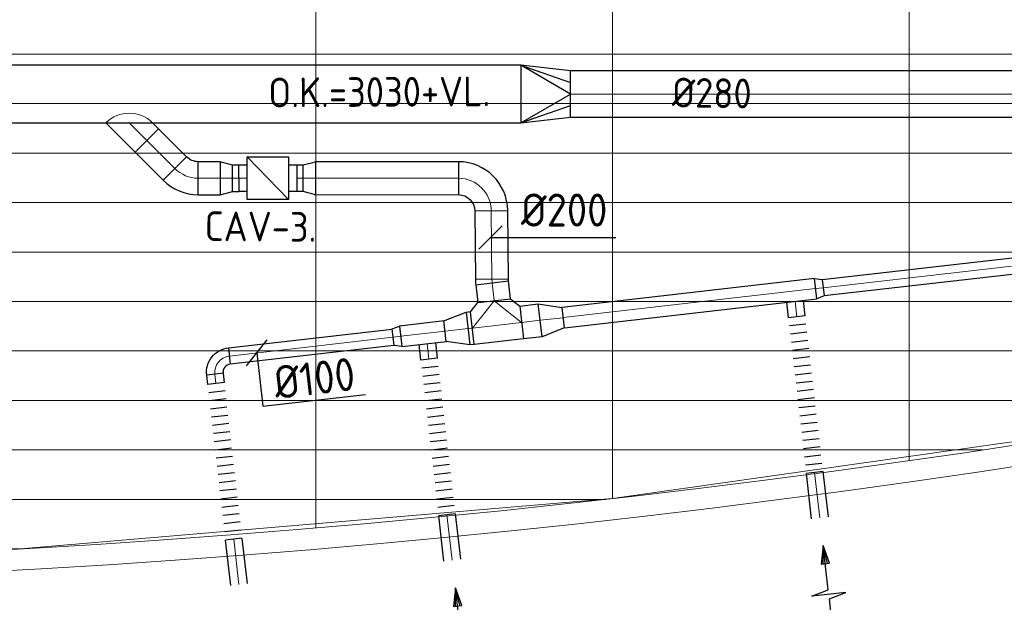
# Model space of a CAD drawing. Header units: millimetres. Extents: x -72412 to 16313, y -1015 to 52998.
# Tile 21 of 64: x -41321 to -35347, y 7905 to 11438. Entities that reach past the tile are written whole.
import ezdxf
from ezdxf.enums import TextEntityAlignment as Align

# ---------------------------------------------------------------- set-up
doc = ezdxf.new("R2010")
doc.units = ezdxf.units.MM
doc.header["$LTSCALE"] = 50
for name, color, linetype in [('4plfd', 254, 'Continuous'), ('WL570---_RETOUR', 100, 'Continuous'), ('WL570---_TOEVOER', 200, 'Continuous'), ('WM570---_TOEVOER', 2, 'Continuous')]:
    doc.layers.add(name, color=color, linetype=linetype)
for name, color, linetype, lineweight in [('WL570---_BESTAAND-HARTLIJN', 161, 'Continuous', 0), ('WL570---_BESTAAND-RETOUR', 140, 'Continuous', 0), ('WL570---_BESTAAND-TOEVOER', 180, 'Continuous', 0)]:
    doc.layers.add(name, color=color, linetype=linetype, lineweight=lineweight)
doc.styles.add('ISO', font='ISO', dxfattribs={"height": 162})
doc.styles.add('MAATVOERING', font='ISO')

# ---------------------------------------------------------------- blocks, each defined once
blk = doc.blocks.new('Groep-50')
at = {"color": 8, "linetype": 'Continuous', "lineweight": 13}
for p, q in [((-42254.9, 18999.1), (-42254.9, 6825.7)), ((-40454.9, 18999.1), (-40454.9, 7003.9)), ((-38654.9, 18999.1), (-38654.9, 7233.8)), ((-67238.6, 9699.1), (-28071.2, 9699.1)), ((-66254.9, 9399.1), (-28992, 9399.1)), ((-65366, 9099.1), (-29943.5, 9099.1)), ((-64290.1, 8799.1), (-31019.4, 8799.1)), ((-63133.8, 8499.1), (-32175.7, 8499.1)), ((-61877.5, 8199.1), (-33432, 8199.1)), ((-60492, 7899.1), (-34817.5, 7899.1)), ((-58929.6, 7599.1), (-36379.9, 7599.1)), ((-40454.9, 7003.9), (-36854.9, 7514.1)), ((-57102.8, 7299.1), (-38206.7, 7299.1)), ((-54812.5, 6999.1), (-40496.9, 6999.1)), ((-44046.7, 6699.1), (-40454.9, 7003.9)), ((-51263.2, 6699.1), (-44046.2, 6699.1))]:
    blk.add_line(p, q, dxfattribs=at)
at = {"color": 8, "linetype": 'Continuous', "lineweight": 13, "flags": 128}
blk.add_lwpolyline([(-22004.9, 19149), (-22004.9, 11828, -0.208473), (-73205.8, 11785.1), (-73304.9, 11828.1)], format="xyb", dxfattribs=at)
at = {"color": 8, "linetype": 'Continuous', "lineweight": 13}
blk.add_arc((-47654.8, 70538.1), 63940.9, 246.496301, 293.503386, dxfattribs=at)
blk = doc.blocks.new('Block plafond 5e verd')
at = {"layer": '4plfd'}
blk.add_blockref('Groep-50', (73304.9, -19149.1), dxfattribs=at)
blk = doc.blocks.new('KARH')
for p, q in [((1, 0.5), (0, 0.5)), ((0, -0.5), (1, -0.5))]:
    blk.add_line(p, q)
at = {"invisible_edges": 15}
blk.add_3dface([(0, 0.5), (0, -0.5), (1, -0.5), (1, 0.5)], dxfattribs=at)
blk = doc.blocks.new('KARO')
for p, q in [((1, 0.5), (0, 0.5)), ((0, -0.5), (1, -0.5))]:
    blk.add_line(p, q)
at = {"invisible_edges": 15}
blk.add_3dface([(0, 0.5), (0, -0.5), (1, -0.5), (1, 0.5)], dxfattribs=at)
at = {"layer": 'WL570---_BESTAAND-HARTLIJN'}
blk.add_line((0, 0), (1, 0), dxfattribs=at)
blk = doc.blocks.new('MVLINE')
blk.add_line((35.4, -35.4), (-35.4, 35.4))
blk = doc.blocks.new('OBO10000090H')
blk.add_lwpolyline([(50, -100, 0.414214), (-100, 50), (-100, -50, -0.414214), (-50, -100)], format="xyb", close=True)
at = {"invisible_edges": 15}
for points in [[(-91.3, -50.8), (-74, 47.7), (-100, 50), (-100, -50)], [(-82.9, -53), (-48.7, 41), (-74, 47.7), (-91.3, -50.8)], [(-75, -56.7), (-25, 29.9), (-48.7, 41), (-82.9, -53)], [(-67.9, -61.7), (-3.6, 14.9), (-25, 29.9), (-75, -56.7)], [(-61.7, -67.9), (14.9, -3.6), (-3.6, 14.9), (-67.9, -61.7)], [(-56.7, -75), (29.9, -25), (14.9, -3.6), (-61.7, -67.9)], [(-53, -82.9), (41, -48.7), (29.9, -25), (-56.7, -75)], [(-50.8, -91.3), (47.7, -74), (41, -48.7), (-53, -82.9)], [(-50, -100), (50, -100), (47.7, -74), (-50.8, -91.3)]]:
    blk.add_3dface(points, dxfattribs=at)
at = {"layer": 'WL570---_BESTAAND-HARTLIJN'}
blk.add_arc((-100, -100), 100, 0, 90, dxfattribs=at)
blk = doc.blocks.new('FLLINE100')
blk.add_line((0, -50), (0, 50))
blk = doc.blocks.new('OEX10000100000')
at = {"rotation": 90}
for p in [(0, -50), (0, -100), (0, -150), (0, -200), (0, -250), (0, -300), (0, -350), (0, -400), (0, -450), (0, -500), (0, -550), (0, -600), (0, -650), (0, -700), (0, -750), (0, -800), (0, -850), (0, -900), (0, -950), (0, -1000)]:
    blk.add_blockref('FLLINE100', p, dxfattribs=at)
blk = doc.blocks.new('OTS20020020000H')
blk.add_lwpolyline([(-150, -100), (150, -100), (150, 100), (100, 150), (-100, 150), (-150, 100)], close=True)
at = {"layer": 'WL570---_BESTAAND-HARTLIJN'}
blk.add_line((-150, 0), (150, 0), dxfattribs=at)
at = {"layer": 'WL570---_BESTAAND-RETOUR'}
blk.add_lwpolyline([(-150, 0), (0, 150), (150, 0)], dxfattribs=at)
blk = doc.blocks.new('OSV20012501390G')
blk.add_lwpolyline([(0, -100), (140, -62.5), (140, 62.5), (0, 100)], close=True)
at = {"layer": 'WL570---_BESTAAND-HARTLIJN'}
blk.add_line((0, 0), (140, 0), dxfattribs=at)
blk = doc.blocks.new('OSV1251000460G')
blk.add_lwpolyline([(0, -62.5), (46.7, -50), (46.7, 50), (0, 62.5)], close=True)
at = {"layer": 'WL570---_BESTAAND-HARTLIJN'}
blk.add_line((0, 0), (46.7, 0), dxfattribs=at)
blk = doc.blocks.new('AFZPIJL')
for points in [[(0, -10), (0, -6.52), (-2.06, -5.97), (2.06, -5.97), (0, -5.41), (0, 0)], [(-0.26, -2.22), (0, 0)], [(0.26, -2.22), (0, 0)]]:
    blk.add_lwpolyline(points)
blk.add_lwpolyline([(0.52, -2.22), (-0.52, -2.22), (0, 0)], close=True)
blk = doc.blocks.new('VRO350250002803000H')
at = {"layer": 'WL570---_RETOUR'}
for p, q in [((0, 175), (300, 70)), ((0, -175), (300, -70))]:
    blk.add_line(p, q, dxfattribs=at)
blk.add_lwpolyline([(0, 175), (0, -175), (300, -140), (300, 140)], close=True, dxfattribs=at)
blk.add_lwpolyline([(0, -175), (0, -175), (300, 0), (0, 175)], dxfattribs=at)
blk = doc.blocks.new('OBO2000006H')
blk.add_lwpolyline([(100, -11.2, 0.026186), (98.4, 20.1), (-100.5, -0.8, -0.026186), (-100, -11.2)], format="xyb", close=True)
at = {"invisible_edges": 15}
for points in [[(-100.4, -1.9), (98.7, 16.7), (98.4, 20.1), (-100.5, -0.8)], [(-100.3, -3.1), (99, 13.2), (98.7, 16.7), (-100.4, -1.9)], [(-100.2, -4.3), (99.3, 9.7), (99, 13.2), (-100.3, -3.1)], [(-100.2, -5.4), (99.5, 6.2), (99.3, 9.7), (-100.2, -4.3)], [(-100.1, -6.6), (99.7, 2.7), (99.5, 6.2), (-100.2, -5.4)], [(-100.1, -7.7), (99.8, -0.8), (99.7, 2.7), (-100.1, -6.6)], [(-100, -8.9), (99.9, -4.3), (99.8, -0.8), (-100.1, -7.7)], [(-100, -10.1), (100, -7.7), (99.9, -4.3), (-100, -8.9)], [(-100, -11.2), (100, -11.2), (100, -7.7), (-100, -10.1)]]:
    blk.add_3dface(points, dxfattribs=at)
at = {"layer": 'WL570---_BESTAAND-HARTLIJN'}
blk.add_arc((-200, -11.2), 200, 0, 6, dxfattribs=at)
blk = doc.blocks.new('VBX1601600016025000')
blk.add_lwpolyline([(50, -130), (300, -130), (300, 130), (50, 130)], close=True)
for points in [[(50, 80), (0, 80), (0, -80), (50, -80)], [(300, -80), (350, -80), (350, 80), (300, 80)]]:
    blk.add_lwpolyline(points)
at = {"layer": 'WL570---_BESTAAND-HARTLIJN'}
blk.add_line((300, 0), (350, 0), dxfattribs=at)
at = {"layer": 'WL570---_BESTAAND-TOEVOER'}
blk.add_line((50, -130), (300, 130), dxfattribs=at)
blk = doc.blocks.new('OBO20000045H')
blk.add_lwpolyline([(100, -82.8, 0.198912), (12.1, 129.3), (-129.3, -12.1, -0.198912), (-100, -82.8)], format="xyb", close=True)
at = {"invisible_edges": 15}
for points in [[(-123.4, -18.6), (29.8, 110), (12.1, 129.3), (-129.3, -12.1)], [(-118.1, -25.5), (45.7, 89.2), (29.8, 110), (-123.4, -18.6)], [(-113.4, -32.8), (59.8, 67.2), (45.7, 89.2), (-118.1, -25.5)], [(-109.4, -40.6), (71.9, 43.9), (59.8, 67.2), (-113.4, -32.8)], [(-106, -48.6), (81.9, 19.8), (71.9, 43.9), (-109.4, -40.6)], [(-103.4, -57), (89.8, -5.2), (81.9, 19.8), (-106, -48.6)], [(-101.5, -65.5), (95.4, -30.7), (89.8, -5.2), (-103.4, -57)], [(-100.4, -74.1), (98.9, -56.7), (95.4, -30.7), (-101.5, -65.5)], [(-100, -82.8), (100, -82.8), (98.9, -56.7), (-100.4, -74.1)]]:
    blk.add_3dface(points, dxfattribs=at)
at = {"layer": 'WL570---_BESTAAND-HARTLIJN'}
blk.add_arc((-200, -82.8), 200, 0, 45, dxfattribs=at)
blk = doc.blocks.new('OSV2001600740G')
blk.add_lwpolyline([(0, -100), (74.6, -80), (74.6, 80), (0, 100)], close=True)
at = {"layer": 'WL570---_BESTAAND-HARTLIJN'}
blk.add_line((0, 0), (74.6, 0), dxfattribs=at)
blk = doc.blocks.new('OZA2800200045R')
blk.add_lwpolyline([(141.4, 0), (176.8, 35.4), (35.4, 176.8), (-141.4, 0)])
at = {"layer": 'WL570---_BESTAAND-HARTLIJN'}
blk.add_line((0, 0), (106.1, 106.1), dxfattribs=at)
at = {"layer": 'WL570---_BESTAAND-RETOUR'}
blk.add_arc((0, 141.4), 200, 225, 315, dxfattribs=at)
blk = doc.blocks.new('OBO20000089H')
blk.add_lwpolyline([(100, -198, 0.409111), (-194.8, 102), (-198.3, -98, -0.409111), (-100, -198)], format="xyb", close=True)
at = {"invisible_edges": 15}
for points in [[(-181.1, -99.8), (-143.3, 96.6), (-194.8, 102), (-198.3, -98)], [(-164.5, -104.5), (-93.6, 82.5), (-143.3, 96.6), (-181.1, -99.8)], [(-149, -112), (-47, 60.1), (-93.6, 82.5), (-164.5, -104.5)], [(-135, -122), (-4.9, 29.9), (-47, 60.1), (-149, -112)], [(-122.9, -134.3), (31.3, -6.9), (-4.9, 29.9), (-135, -122)], [(-113.1, -148.5), (60.7, -49.5), (31.3, -6.9), (-122.9, -134.3)], [(-105.9, -164.2), (82.3, -96.5), (60.7, -49.5), (-113.1, -148.5)], [(-101.5, -180.8), (95.5, -146.5), (82.3, -96.5), (-105.9, -164.2)], [(-100, -198), (100, -198), (95.5, -146.5), (-101.5, -180.8)]]:
    blk.add_3dface(points, dxfattribs=at)
at = {"layer": 'WL570---_BESTAAND-HARTLIJN'}
blk.add_arc((-200, -198), 200, 0, 89, dxfattribs=at)

msp = doc.modelspace()

# ---------------------------------------------------------------- linework, layer by layer
at = {"layer": 'WM570---_TOEVOER'}
for points in [[(-38464.1, 10116.8), (-38329.5, 10116.8), (-37703.3, 10116.8)], [(-39882.7, 9418.3), (-39845.6, 9094.6), (-39223.5, 9166)]]:
    msp.add_lwpolyline(points, dxfattribs=at)

# ---------------------------------------------------------------- block references
at = {"layer": 'WL570---_BESTAAND-RETOUR', "xscale": 8.033562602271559, "yscale": 200, "zscale": 200, "rotation": 276.5492069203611}
msp.add_blockref('KARO', (-38443, 9742), dxfattribs=at)
at = {"layer": 'WL570---_RETOUR'}
for name, p, xscale, yscale, zscale, rotation in [('KARH', (-38279.9, 10987.2), 6932.456166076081, 350, 250, 180), ('KARO', (-34537.5, 10987.2), 3442.377950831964, 280, 280, 180), ('KARO', (-40379.4, 10535.3), 241.6587554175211, 200, 200, 134.9999999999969), ('KARO', (-40105.3, 10476.7), 132.6602586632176, 200, 200, 180.0072772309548), ('KARO', (-38660, 10476.9), 869.9939073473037, 200, 200, 180.0072772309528), ('KARO', (-40030.7, 10476.7), 41.65426006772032, 160, 160, 0.007277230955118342), ('KARO', (-39600.2, 10476.8), -41.65426006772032, 160, 160, 0.007277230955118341), ('KARO', (-38455.7, 9862.3), 416.7057731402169, 200, 200, 90.5865048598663), ('KARO', (-34961.2, 9982.6), -1494.792856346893, 100, 100, 6.548110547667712), ('KARO', (-36492.1, 9806.9), 1540.570433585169, 125, 125, 186.5492069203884), ('KARO', (-38454.4, 9842.2), 108.1985930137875, 200, 200, 276.5492069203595), ('KARO', (-38275.9, 9602.1), -113.3662558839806, 200, 200, 186.549206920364), ('KARO', (-36606.1, 9636.1), -94.30230512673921, 100, 100, 276.5481105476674), ('KARO', (-38572.2, 9568.1), -28.82339029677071, 200, 200, 6.549206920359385), ('KARO', (-40048.8, 9398.6), -999.0447346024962, 100, 100, 186.5481105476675), ('KARO', (-39008.9, 9518), 271.2217342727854, 125, 125, 6.549206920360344), ('KARO', (-38837.7, 9379.8), -95.46200842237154, 100, 100, 276.5481105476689), ('KARO', (-40130.3, 9231.6), -55.98824614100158, 100, 100, 276.5481105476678), ('KARO', (-36497.7, 8691.7), -275.9456809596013, 100, 100, 96.54811054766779), ('KARO', (-38728.6, 8435.5), -275.9456809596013, 100, 100, 96.54811054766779), ('KARO', (-40021.9, 8287.2), -275.9456809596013, 100, 100, 96.54811054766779), ('AFZPIJL', (-36445.8, 8250), -50.00000000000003, 50, 50, 6.548110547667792), ('AFZPIJL', (-38676.8, 7993.8), -50.00000000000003, 50, 50, 6.548110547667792)]:
    msp.add_blockref(name, p, dxfattribs=dict(at, xscale=xscale, yscale=yscale, zscale=zscale, rotation=rotation))
msp.add_blockref('VRO350250002803000H', (-38279.9, 10987.2), dxfattribs=at)
at = {"layer": 'WL570---_RETOUR', "xscale": -1}
for name, p, rotation in [('OZA2800200045R', (-40656.4, 10812.2), 180), ('VBX1601600016025000', (-39640.4, 10476.8), 0.007277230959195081), ('OSV2001600740G', (-39525.5, 10476.8), 0.007277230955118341), ('OSV1251000460G', (-36492.1, 9806.9), 186.5492069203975), ('OTS20020020000H', (-38425, 9585), 6.549206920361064), ('OSV20012501390G', (-38163.3, 9615), 186.54920692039), ('OSV20012501390G', (-38600.8, 9564.8), 6.549206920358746), ('OEX10000100000', (-36492.1, 8642.7), 186.5481105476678), ('OSV1251000460G', (-39008.9, 9518), 6.549206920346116), ('OBO10000090H', (-40148.2, 9387.2), 6.548110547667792), ('OEX10000100000', (-38723, 8386.4), 186.5481105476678), ('OEX10000100000', (-40016.3, 8238.1), 186.5481105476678)]:
    msp.add_blockref(name, p, dxfattribs=dict(at, rotation=rotation))
at = {"layer": 'WL570---_RETOUR'}
for name, p, rotation in [('OBO20000045H', (-40320.8, 10476.7), 224.9999999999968), ('OSV2001600740G', (-40105.3, 10476.7), 0.007277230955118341), ('OBO20000089H', (-38462, 10476.9), 0.586504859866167), ('OBO2000006H', (-38455.6, 9851.9), 180.5865048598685)]:
    msp.add_blockref(name, p, dxfattribs=dict(at, rotation=rotation))
at = {"layer": 'WL570---_TOEVOER'}
msp.add_blockref('Block plafond 5e verd', (-70573.6, 20679.1), dxfattribs=at)
at = {"layer": 'WM570---_TOEVOER', "yscale": 2, "zscale": 2}
for p, xscale, rotation in [((-38464.1, 10116.8), 2, 90), ((-39882.7, 9418.3), -2, 6.548110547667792)]:
    msp.add_blockref('MVLINE', p, dxfattribs=dict(at, xscale=xscale, rotation=rotation))

# ---------------------------------------------------------------- texts
at = {"layer": 'WM570---_TOEVOER'}
for s, rotation, style, p in [('O.K.=3030+VL.', 0.31481, 'ISO', (-39812.4, 10905.9)), ('%%c280', 359.17413, 'MAATVOERING', (-37364.3, 10906.6)), ('CAV-3.', 359.49411, 'MAATVOERING', (-40199.9, 10096.5))]:
    msp.add_text(s, height=180, rotation=rotation, dxfattribs=dict(at, style=style)).set_placement(p)
at = {"layer": 'WM570---_TOEVOER', "style": 'MAATVOERING'}
msp.add_text('%%c200', height=200, dxfattribs=at).set_placement((-38279.5, 10183.5))
msp.add_text('%%c100', height=200, rotation=6.5503, dxfattribs=at).set_placement((-39277.4, 9192.6), align=Align.RIGHT)

doc.saveas('drawing.dxf')
